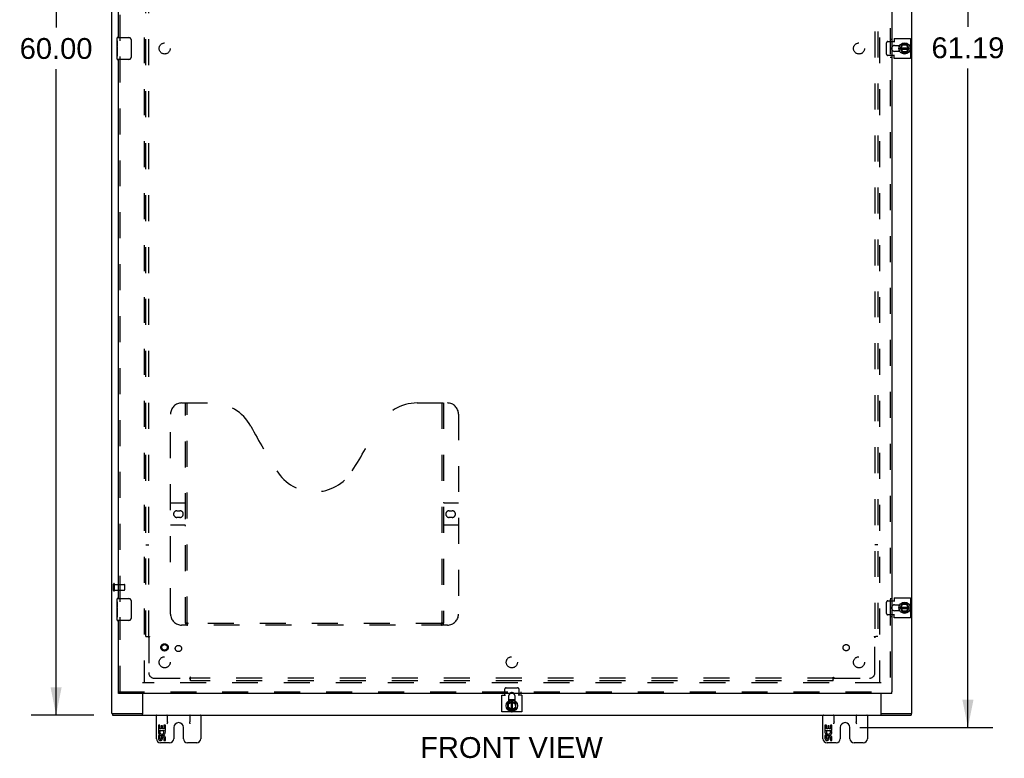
# Model space of a CAD drawing. Header units: inches. Extents: x 0 to 212, y 0 to 138.
# Tile 3 of 8: x 58 to 102, y 37 to 70. Entities that reach past the tile are written whole.
import ezdxf

# ---------------------------------------------------------------- set-up
doc = ezdxf.new("R2010")
doc.units = ezdxf.units.IN
doc.header["$LTSCALE"] = 11.6875
doc.header["$MEASUREMENT"] = 0
doc.linetypes.add('HIDDEN', pattern=[0.2, 0.1, -0.1])
doc.layers.get('0').update_dxf_attribs({"linetype": 'CONTINUOUS'})
for name, color, linetype in [('DEFAULT_2', 8, 'HIDDEN'), ('DIMENSIONS', 7, 'CONTINUOUS'), ('DOOR_ASSEMBLY', 7, 'CONTINUOUS'), ('SUBPANEL', 7, 'CONTINUOUS')]:
    doc.layers.add(name, color=color, linetype=linetype)
doc.styles.get("Standard").update_dxf_attribs({"font": 'arial.ttf'})
doc.dimstyles.new('DIMSTYLE_1', dxfattribs={"dimtxt": 0.9375, "dimasz": 1.25, "dimexe": 0.09, "dimexo": 0.07, "dimgap": 0.0375, "dimtad": 0, "dimtih": 1, "dimtoh": 1, "dimzin": 4, "dimdsep": 46, "dimtxsty": 'Standard', "dimblk": '_FILLED', "dimblk1": '_FILLED', "dimblk2": '_FILLED', "dimcen": 0.09, "dimadec": 3, "dimazin": 1, "dimtfac": 1, "dimtdec": 3, "dimtofl": 0, "dimtmove": 0, "dimatfit": 3, "dimldrblk": '_FILLED', "dimfxl": 0, "dimtolj": 1, "dimtzin": 4, "dimarcsym": 0})

# ---------------------------------------------------------------- blocks, each defined once
blk = doc.blocks.new('_FILLED')
at = {"color": 0, "linetype": 'ByBlock'}
blk.add_solid([(0, 0), (-1, 0.2), (-1, -0.2)], dxfattribs=at)
blk = doc.blocks.new('*D8')
at = {"layer": 'DIMENSIONS', "color": 2, "linetype": 'Continuous'}
for p, q in [((95.724, 99.297), (101.719, 99.297)), ((100.594, 99.297), (100.594, 69.641)), ((100.594, 38.11), (100.594, 67.766)), ((95.724, 38.11), (101.719, 38.11))]:
    blk.add_line(p, q, dxfattribs=at)
at = {"layer": 'DIMENSIONS', "color": 2, "linetype": 'Continuous', "xscale": 1.25, "yscale": 1.25, "zscale": 1.25}
for p, rotation in [((100.594, 99.297), 90), ((100.594, 38.11), 270)]:
    blk.add_blockref('_FILLED', p, dxfattribs=dict(at, rotation=rotation))
at = {"layer": 'DIMENSIONS', "color": 2, "linetype": 'Continuous', "insert": (100.594, 69.173), "char_height": 0.9375, "width": 3.27602, "attachment_point": 2, "line_spacing_factor": 0.9}
blk.add_mtext('61.19', dxfattribs=at)
blk = doc.blocks.new('*D9')
at = {"layer": 'DIMENSIONS', "color": 2, "linetype": 'Continuous'}
for p, q in [((61.256, 98.672), (58.431, 98.672)), ((59.556, 98.672), (59.556, 69.61)), ((59.556, 38.672), (59.556, 67.735)), ((61.256, 38.672), (58.431, 38.672))]:
    blk.add_line(p, q, dxfattribs=at)
at = {"layer": 'DIMENSIONS', "color": 2, "linetype": 'Continuous', "xscale": 1.25, "yscale": 1.25, "zscale": 1.25}
for p, rotation in [((59.556, 98.672), 90), ((59.556, 38.672), 270)]:
    blk.add_blockref('_FILLED', p, dxfattribs=dict(at, rotation=rotation))
at = {"layer": 'DIMENSIONS', "color": 2, "linetype": 'Continuous', "insert": (59.556, 69.141), "char_height": 0.9375, "width": 3.27602, "attachment_point": 2, "line_spacing_factor": 0.9}
blk.add_mtext('60.00', dxfattribs=at)

msp = doc.modelspace()

# ---------------------------------------------------------------- linework, layer by layer
at = {"color": 3, "linetype": 'Continuous'}
for p, q in [((62.0682, 38.7475), (62.0682, 98.5975)), ((98.0682, 38.7475), (98.0682, 98.5975)), ((97.1627, 68.9862), (97.2743, 68.9862)), ((97.2743, 69.119), (98.0117, 69.119)), ((97.2743, 69.119), (97.2743, 68.955)), ((97.2875, 68.8055), (97.5305, 68.8055)), ((98.0117, 69.119), (98.0117, 68.226)), ((97.2743, 68.3588), (97.1627, 68.3588)), ((97.2743, 68.226), (97.2743, 68.39)), ((97.5305, 68.5395), (97.2875, 68.5395)), ((98.0117, 68.226), (97.2743, 68.226)), ((97.2743, 43.944), (98.0117, 43.944)), ((97.2743, 43.944), (97.2743, 43.78)), ((98.0117, 43.944), (98.0117, 43.051)), ((97.1627, 43.8112), (97.2743, 43.8112)), ((97.2875, 43.6305), (97.5305, 43.6305)), ((97.2743, 43.1838), (97.1627, 43.1838)), ((97.2743, 43.051), (97.2743, 43.215)), ((98.0117, 43.051), (97.2743, 43.051)), ((97.5305, 43.3645), (97.2875, 43.3645)), ((63.4432, 39.6411), (63.4432, 38.7033)), ((79.6217, 39.56), (79.7857, 39.56)), ((79.6217, 38.8226), (79.6217, 39.56)), ((79.7545, 39.56), (79.7545, 39.6411)), ((79.9352, 39.3038), (79.9352, 39.5468)), ((80.2012, 39.5468), (80.2012, 39.3038)), ((80.5147, 39.56), (80.3507, 39.56)), ((80.3819, 39.6411), (80.3819, 39.56)), ((80.5147, 39.56), (80.5147, 38.8226)), ((96.6932, 38.7033), (96.6932, 39.6411)), ((62.0682, 38.7475), (62.0683, 38.7475)), ((62.1012, 38.6725), (98.0352, 38.6725)), ((62.1805, 38.7475), (63.3841, 38.7475)), ((80.5147, 38.8226), (79.6217, 38.8226)), ((96.7523, 38.7475), (97.9559, 38.7475)), ((98.0681, 38.7475), (98.0682, 38.7475))]:
    msp.add_line(p, q, dxfattribs=at)
at = {"color": 7, "linetype": 'Continuous'}
for p, q in [((97.4805, 68.8055), (97.4805, 68.6889)), ((97.5458, 68.6769), (97.6333, 68.8471)), ((97.561, 68.7065), (97.9367, 68.7065)), ((97.5963, 68.7065), (97.6565, 68.8235)), ((97.8502, 68.8525), (97.6422, 68.8525)), ((97.6503, 68.8332), (97.6565, 68.8235)), ((97.6565, 68.8235), (97.8282, 68.8314)), ((97.8339, 68.8416), (97.8282, 68.8314)), ((97.8282, 68.8314), (97.8971, 68.7065)), ((97.9529, 68.6772), (97.859, 68.8473)), ((97.4805, 68.6565), (97.4805, 68.5395)), ((97.4966, 68.6285), (97.4839, 68.6262)), ((97.5457, 68.668), (97.6334, 68.4881)), ((97.5601, 68.6385), (97.9377, 68.6385)), ((97.6625, 68.5173), (97.6034, 68.6385)), ((97.6424, 68.4825), (97.8501, 68.4825)), ((97.6562, 68.5073), (97.6625, 68.5173)), ((97.8261, 68.5173), (97.6625, 68.5173)), ((97.8962, 68.6385), (97.8261, 68.5173)), ((97.8319, 68.5073), (97.8261, 68.5173)), ((97.8589, 68.4878), (97.953, 68.6677)), ((97.4805, 43.6305), (97.4805, 43.5139)), ((97.4805, 43.4815), (97.4805, 43.3645)), ((97.4966, 43.4535), (97.4839, 43.4512)), ((97.5457, 43.493), (97.6334, 43.3131)), ((97.5458, 43.5019), (97.6333, 43.6721)), ((97.5601, 43.4635), (97.9377, 43.4635)), ((97.561, 43.5315), (97.9367, 43.5315)), ((97.5963, 43.5315), (97.6565, 43.6485)), ((97.6625, 43.3423), (97.6034, 43.4635)), ((97.8502, 43.6775), (97.6422, 43.6775)), ((97.6503, 43.6582), (97.6565, 43.6485)), ((97.6565, 43.6485), (97.8282, 43.6564)), ((97.8962, 43.4635), (97.8261, 43.3423)), ((97.8339, 43.6666), (97.8282, 43.6564)), ((97.8282, 43.6564), (97.8971, 43.5315)), ((97.8589, 43.3128), (97.953, 43.4927)), ((97.9529, 43.5022), (97.859, 43.6723)), ((97.6424, 43.3075), (97.8501, 43.3075)), ((97.6562, 43.3323), (97.6625, 43.3423)), ((97.8261, 43.3423), (97.6625, 43.3423)), ((97.8319, 43.3323), (97.8261, 43.3423)), ((79.8782, 39.1919), (79.8782, 38.9842)), ((80.0637, 39.2886), (79.8838, 39.2009)), ((79.903, 39.1781), (79.913, 39.1718)), ((79.903, 39.0024), (79.913, 39.0082)), ((79.913, 39.1718), (80.0342, 39.2309)), ((79.913, 39.0082), (79.913, 39.1718)), ((80.0342, 38.9381), (79.913, 39.0082)), ((80.0522, 39.3538), (79.9352, 39.3538)), ((80.0242, 39.3376), (80.022, 39.3504)), ((80.0342, 39.2742), (80.0342, 38.8966)), ((80.0726, 39.2885), (80.2428, 39.2009)), ((80.2012, 39.3538), (80.0846, 39.3538)), ((80.1022, 38.8976), (80.1022, 39.2733)), ((80.1022, 39.238), (80.2192, 39.1778)), ((80.2271, 39.0061), (80.1022, 38.9372)), ((80.2289, 39.184), (80.2192, 39.1778)), ((80.2192, 39.1778), (80.2271, 39.0061)), ((80.2373, 39.0004), (80.2271, 39.0061)), ((80.2482, 38.9841), (80.2482, 39.1921)), ((62.0683, 38.7475), (62.1805, 38.7475)), ((62.1012, 38.7475), (62.1012, 38.6725)), ((63.3841, 38.7475), (63.4432, 38.7475)), ((63.4432, 38.6725), (63.4432, 38.7033)), ((64.0682, 37.6075), (64.0682, 38.6725)), ((64.5682, 38.3598), (64.5682, 38.6725)), ((65.5682, 38.6725), (65.5682, 38.3598)), ((66.0682, 38.6725), (66.0682, 37.6075)), ((79.8836, 38.9753), (80.0634, 38.8813)), ((80.0729, 38.8814), (80.243, 38.9753)), ((94.0682, 37.6075), (94.0682, 38.6725)), ((94.5682, 38.3598), (94.5682, 38.6725)), ((95.5682, 38.6725), (95.5682, 38.3598)), ((96.0682, 38.6725), (96.0682, 37.6075)), ((96.6932, 38.7475), (96.7523, 38.7475)), ((96.6932, 38.6725), (96.6932, 38.7033)), ((97.9609, 38.7475), (98.0681, 38.7475)), ((98.0352, 38.7475), (98.0352, 38.6725)), ((64.2222, 38.2126), (64.1593, 38.2126)), ((64.1593, 38.2126), (64.1593, 37.9822)), ((64.2222, 38.0451), (64.2222, 38.2126)), ((64.3457, 38.1812), (64.2851, 38.1812)), ((64.2851, 38.1812), (64.2851, 38.0451)), ((64.3457, 38.0451), (64.3457, 38.1812)), ((64.4737, 38.2126), (64.4108, 38.2126)), ((64.4108, 38.2126), (64.4108, 38.0451)), ((64.4737, 37.9822), (64.4737, 38.2126)), ((64.8492, 38.1105), (64.8492, 37.6075)), ((65.2872, 37.6075), (65.2872, 38.1105)), ((94.2222, 38.2126), (94.1593, 38.2126)), ((94.1593, 38.2126), (94.1593, 37.9822)), ((94.2222, 38.0451), (94.2222, 38.2126)), ((94.3457, 38.1812), (94.2851, 38.1812)), ((94.2851, 38.1812), (94.2851, 38.0451)), ((94.3457, 38.0451), (94.3457, 38.1812)), ((94.4737, 38.2126), (94.4108, 38.2126)), ((94.4108, 38.2126), (94.4108, 38.0451)), ((94.4737, 37.9822), (94.4737, 38.2126)), ((94.8492, 38.1105), (94.8492, 37.6075)), ((95.2872, 37.6075), (95.2872, 38.1105)), ((64.1593, 37.9822), (64.421, 37.9822)), ((64.2222, 37.7516), (64.1593, 37.7516)), ((64.1593, 37.7516), (64.1593, 37.6153)), ((64.2299, 37.9463), (64.1722, 37.9712)), ((64.2851, 38.0451), (64.2222, 38.0451)), ((64.2222, 37.6153), (64.2222, 37.7516)), ((64.4108, 38.0451), (64.3457, 38.0451)), ((64.421, 37.9822), (64.3937, 37.963)), ((64.4555, 37.9822), (64.4737, 37.9822)), ((94.1593, 37.9822), (94.421, 37.9822)), ((94.2222, 37.7516), (94.1593, 37.7516)), ((94.1593, 37.7516), (94.1593, 37.6153)), ((94.2299, 37.9463), (94.1722, 37.9712)), ((94.2851, 38.0451), (94.2222, 38.0451)), ((94.2222, 37.6153), (94.2222, 37.7516)), ((94.4108, 38.0451), (94.3457, 38.0451)), ((94.421, 37.9822), (94.3937, 37.963)), ((94.4555, 37.9822), (94.4737, 37.9822)), ((64.6642, 37.4225), (64.2532, 37.4225)), ((64.285, 37.6573), (64.2851, 37.6153)), ((64.3457, 37.5948), (64.3456, 37.6638)), ((64.4108, 37.6573), (64.4108, 37.521)), ((64.4108, 37.521), (64.4737, 37.521)), ((64.4737, 37.521), (64.4737, 37.6573)), ((65.8832, 37.4225), (65.4722, 37.4225)), ((94.6642, 37.4225), (94.2532, 37.4225)), ((94.285, 37.6573), (94.2851, 37.6153)), ((94.3457, 37.5948), (94.3456, 37.6638)), ((94.4108, 37.6573), (94.4108, 37.521)), ((94.4108, 37.521), (94.4737, 37.521)), ((94.4737, 37.521), (94.4737, 37.6573)), ((95.8832, 37.4225), (95.4722, 37.4225))]:
    msp.add_line(p, q, dxfattribs=at)
for points in [[(97.4929, 68.6278), (97.4944, 68.618), (97.4986, 68.5998), (97.504, 68.582)], [(97.504, 68.582), (97.5107, 68.5646), (97.5187, 68.5477), (97.5233, 68.5395)], [(97.4929, 43.4528), (97.4944, 43.443), (97.4986, 43.4248), (97.504, 43.407)], [(97.504, 43.407), (97.5107, 43.3896), (97.5187, 43.3727), (97.5233, 43.3645)], [(79.9777, 39.3303), (79.9603, 39.3236), (79.9434, 39.3156), (79.9352, 39.3109)], [(80.0235, 39.3414), (80.0137, 39.3399), (79.9955, 39.3357), (79.9777, 39.3303)], [(64.5682, 38.3598), (64.5679, 38.3521), (64.567, 38.3442), (64.5655, 38.3361), (64.5635, 38.3277), (64.5611, 38.319), (64.5582, 38.3102), (64.5549, 38.3011), (64.5512, 38.2918), (64.5474, 38.2823), (64.5432, 38.2725)], [(65.5932, 38.2725), (65.589, 38.2823), (65.5851, 38.2918), (65.5815, 38.3011), (65.5782, 38.3102), (65.5753, 38.319), (65.5728, 38.3277), (65.5708, 38.3361), (65.5694, 38.3443), (65.5685, 38.3522), (65.5682, 38.3598)], [(94.5682, 38.3598), (94.5679, 38.3521), (94.567, 38.3442), (94.5655, 38.3361), (94.5635, 38.3277), (94.5611, 38.319), (94.5582, 38.3102), (94.5549, 38.3011), (94.5512, 38.2918), (94.5474, 38.2823), (94.5432, 38.2725)], [(95.5932, 38.2725), (95.589, 38.2823), (95.5851, 38.2918), (95.5815, 38.3011), (95.5782, 38.3102), (95.5753, 38.319), (95.5728, 38.3277), (95.5708, 38.3361), (95.5694, 38.3443), (95.5685, 38.3522), (95.5682, 38.3598)]]:
    msp.add_lwpolyline(points, dxfattribs=at)
for centre in [(97.7461, 68.6725), (97.7461, 43.4975), (80.0682, 39.0882)]:
    msp.add_circle(centre, 0.2535, dxfattribs=at)
at = {"color": 3, "linetype": 'Continuous'}
for centre, start, end in [((97.2875, 68.6725), 90, 159.88946), ((97.2875, 68.6725), 200.11054, 270), ((97.2875, 43.4975), 90, 159.88946), ((97.2875, 43.4975), 200.11054, 270), ((80.0682, 39.5468), 134.78814, 180), ((80.0682, 39.5468), 0, 45.21186)]:
    msp.add_arc(centre, 0.133, start, end, dxfattribs=at)
at = {"color": 7, "linetype": 'Continuous'}
for centre, radius, start, end in [((97.7461, 68.6725), 0.2662, 150.01367, 190), ((97.7461, 68.6725), 0.2812, 151.76222, 160.79637), ((97.6422, 68.8425), 0.01, 90, 152.76466), ((97.8502, 68.8425), 0.01, 28.89679, 90), ((97.7461, 68.6725), 0.2662, 356.15136, 3.54818), ((97.7461, 68.6725), 0.2812, 199.20363, 208.23778), ((97.5547, 68.6724), 0.01, 152.76466, 205.9948), ((97.6424, 68.4925), 0.01, 205.9948, 270), ((97.8501, 68.4925), 0.01, 270, 332.39466), ((97.9441, 68.6724), 0.01, 332.39466, 28.89679), ((97.7461, 43.4975), 0.2662, 150.01367, 190), ((97.7461, 43.4975), 0.2812, 151.76222, 160.79637), ((97.5547, 43.4974), 0.01, 152.76466, 205.9948), ((97.6422, 43.6675), 0.01, 90, 152.76466), ((97.8502, 43.6675), 0.01, 28.89679, 90), ((97.9441, 43.4974), 0.01, 332.39466, 28.89679), ((97.7461, 43.4975), 0.2662, 356.15136, 3.54818), ((97.7461, 43.4975), 0.2812, 199.20363, 208.23778), ((97.6424, 43.3175), 0.01, 205.9948, 270), ((97.8501, 43.3175), 0.01, 270, 332.39466), ((79.8882, 39.1919), 0.01, 115.9948, 180), ((80.0682, 39.0882), 0.2812, 109.20363, 118.23778), ((80.0682, 39.0882), 0.2662, 60.01367, 100), ((80.0681, 39.2796), 0.01, 62.76466, 115.9948), ((80.0682, 39.0882), 0.2812, 61.76222, 70.79637), ((80.2382, 39.1921), 0.01, 0, 62.76466), ((64.0932, 38.6475), 0.025, 90, 180), ((64.5432, 38.6475), 0.025, 0, 90), ((65.5932, 38.6475), 0.025, 90, 180), ((66.0432, 38.6475), 0.025, 0, 90), ((79.8882, 38.9842), 0.01, 180, 242.39466), ((80.0682, 39.0882), 0.2662, 266.15136, 273.54818), ((80.0681, 38.8902), 0.01, 242.39466, 298.89679), ((80.2382, 38.9841), 0.01, 298.89679, 360), ((94.0932, 38.6475), 0.025, 90, 180), ((94.5432, 38.6475), 0.025, 0, 90), ((95.5932, 38.6475), 0.025, 90, 180), ((96.0432, 38.6475), 0.025, 0, 90), ((65.0682, 38.1105), 0.219, 0, 180), ((95.0682, 38.1105), 0.219, 0, 180), ((64.3165, 37.9088), 0.1572, 156.59665, 341.87913), ((64.3165, 37.9088), 0.0943, 156.59665, 35.11217), ((64.3794, 37.6573), 0.0943, 0, 180), ((64.38, 37.6524), 0.0362, 83.42855, 161.76278), ((64.3794, 37.6573), 0.0314, 0, 81.22946), ((64.3165, 37.9088), 0.1572, 25.73705, 27.8532), ((64.3198, 37.909), 0.1541, 341.41988, 26.19629), ((94.3165, 37.9088), 0.1572, 156.59665, 341.87913), ((94.3165, 37.9088), 0.0943, 156.59665, 35.11217), ((94.3794, 37.6573), 0.0943, 0, 180), ((94.38, 37.6524), 0.0362, 83.42855, 161.76278), ((94.3794, 37.6573), 0.0314, 0, 81.22946), ((94.3165, 37.9088), 0.1572, 25.73705, 27.8532), ((94.3198, 37.909), 0.1541, 341.41988, 26.19629), ((64.2532, 37.6075), 0.185, 180, 270), ((64.2536, 37.6153), 0.0943, 179.99114, 347.43379), ((64.2536, 37.6153), 0.0314, 180, 0.04847), ((64.6642, 37.6075), 0.185, 270, 360), ((65.4722, 37.6075), 0.185, 180, 270), ((65.8832, 37.6075), 0.185, 270, 360), ((94.2532, 37.6075), 0.185, 180, 270), ((94.2536, 37.6153), 0.0943, 179.99114, 347.43379), ((94.2536, 37.6153), 0.0314, 180, 0.04847), ((94.6642, 37.6075), 0.185, 270, 360), ((95.4722, 37.6075), 0.185, 180, 270), ((95.8832, 37.6075), 0.185, 270, 360)]:
    msp.add_arc(centre, radius, start, end, dxfattribs=at)
at = {"layer": 'DEFAULT_2', "color": 8, "linetype": 'HIDDEN'}
for p, q in [((63.5182, 97.2225), (63.5182, 40.1225)), ((96.6182, 97.2225), (96.6182, 40.1225)), ((96.9338, 68.4188), (96.9338, 68.9262)), ((96.9858, 68.9862), (97.1627, 68.9862)), ((97.1627, 68.3588), (96.9858, 68.3588)), ((62.1432, 44.2804), (62.1432, 44.5644)), ((62.1862, 44.2804), (62.1862, 44.5644)), ((62.1862, 44.5464), (62.6332, 44.5464)), ((62.6432, 44.3084), (62.6432, 44.5364)), ((62.1862, 44.2984), (62.6332, 44.2984)), ((96.9338, 43.2438), (96.9338, 43.7512)), ((96.9858, 43.8112), (97.1627, 43.8112)), ((97.1627, 43.1838), (96.9858, 43.1838)), ((96.6932, 40.1225), (63.4432, 40.1225)), ((79.8145, 39.9005), (80.3219, 39.9005)), ((79.7545, 39.6411), (79.7545, 39.8485)), ((80.3819, 39.8485), (80.3819, 39.6411))]:
    msp.add_line(p, q, dxfattribs=at)
for points in [[(96.9858, 68.9862), (96.9799, 68.9858), (96.9742, 68.9847), (96.9686, 68.9828), (96.9632, 68.9802), (96.9581, 68.977), (96.9534, 68.9731), (96.949, 68.9686), (96.9451, 68.9636), (96.9418, 68.9581), (96.9389, 68.9522), (96.9367, 68.946), (96.9351, 68.9395), (96.9341, 68.9329), (96.9338, 68.9262)], [(96.9338, 68.4188), (96.9341, 68.412), (96.9351, 68.4054), (96.9367, 68.399), (96.9389, 68.3927), (96.9418, 68.3869), (96.9451, 68.3814), (96.949, 68.3764), (96.9534, 68.3719), (96.9581, 68.368), (96.9632, 68.3647), (96.9686, 68.3621), (96.9742, 68.3603), (96.9799, 68.3592), (96.9858, 68.3588)], [(96.9858, 43.8112), (96.9799, 43.8108), (96.9742, 43.8097), (96.9686, 43.8078), (96.9632, 43.8052), (96.9581, 43.802), (96.9534, 43.7981), (96.949, 43.7936), (96.9451, 43.7886), (96.9418, 43.7831), (96.9389, 43.7772), (96.9367, 43.771), (96.9351, 43.7645), (96.9341, 43.7579), (96.9338, 43.7512)], [(96.9338, 43.2438), (96.9341, 43.237), (96.9351, 43.2304), (96.9367, 43.224), (96.9389, 43.2177), (96.9418, 43.2119), (96.9451, 43.2064), (96.949, 43.2014), (96.9534, 43.1969), (96.9581, 43.193), (96.9632, 43.1897), (96.9686, 43.1871), (96.9742, 43.1853), (96.9799, 43.1842), (96.9858, 43.1838)], [(79.8145, 39.9005), (79.8077, 39.9002), (79.8011, 39.8992), (79.7947, 39.8976), (79.7885, 39.8954), (79.7826, 39.8925), (79.7771, 39.8892), (79.7721, 39.8853), (79.7676, 39.8809), (79.7637, 39.8762), (79.7604, 39.8711), (79.7579, 39.8657), (79.756, 39.8601), (79.7549, 39.8544), (79.7545, 39.8485)], [(80.3819, 39.8485), (80.3815, 39.8544), (80.3804, 39.8601), (80.3785, 39.8657), (80.3759, 39.8711), (80.3727, 39.8762), (80.3688, 39.8809), (80.3643, 39.8853), (80.3593, 39.8892), (80.3538, 39.8925), (80.3479, 39.8954), (80.3417, 39.8976), (80.3352, 39.8992), (80.3286, 39.9002), (80.3219, 39.9005)]]:
    msp.add_lwpolyline(points, dxfattribs=at)
for centre, radius, start, end in [((97.2875, 68.6725), 0.133, 159.88946, 200.11054), ((62.1647, 44.5644), 0.0215, 360, 180), ((62.6332, 44.5364), 0.01, 360, 90), ((62.1647, 44.2804), 0.0215, 180, 0), ((62.6332, 44.3084), 0.01, 270, 0), ((97.2875, 43.4975), 0.133, 159.88946, 200.11054), ((80.0682, 39.5468), 0.133, 45.21186, 134.78814)]:
    msp.add_arc(centre, radius, start, end, dxfattribs=at)
at = {"layer": 'DOOR_ASSEMBLY', "color": 8, "linetype": 'HIDDEN'}
for p, q in [((97.0877, 97.6289), (97.0877, 39.7161)), ((62.4377, 69.0175), (62.4377, 93.5776)), ((97.1627, 69.0787), (97.0877, 69.0787)), ((62.4377, 43.7674), (62.4377, 68.3275)), ((97.1627, 68.2662), (97.0877, 68.2662)), ((65.2077, 52.7161), (66.5627, 52.7161)), ((65.3827, 42.8061), (65.3827, 52.7161)), ((65.4627, 42.8361), (65.4627, 52.7161)), ((75.8127, 52.7161), (77.1677, 52.7161)), ((76.9127, 52.7161), (76.9127, 42.8361)), ((76.9927, 52.7161), (76.9927, 42.8061)), ((64.7077, 43.2161), (64.7077, 52.2161)), ((77.6677, 52.2161), (77.6677, 43.2161)), ((64.7077, 48.2161), (65.3427, 48.2161)), ((64.9942, 47.8661), (65.1312, 47.8661)), ((77.0327, 48.2161), (77.6677, 48.2161)), ((77.2442, 47.8661), (77.3812, 47.8661)), ((65.1312, 47.5661), (64.9942, 47.5661)), ((77.3812, 47.5661), (77.2442, 47.5661)), ((65.3427, 47.2161), (64.7077, 47.2161)), ((77.6677, 47.2161), (77.0327, 47.2161)), ((97.1627, 43.9037), (97.0877, 43.9037)), ((62.4377, 39.7161), (62.4377, 43.0774)), ((97.1627, 43.0912), (97.0877, 43.0912)), ((77.1677, 42.7161), (65.2077, 42.7161)), ((76.9089, 42.7961), (65.4665, 42.7961)), ((62.3627, 39.7161), (97.1627, 39.7161)), ((79.6614, 39.7161), (79.6614, 39.6411)), ((80.4739, 39.7161), (80.4739, 39.6411))]:
    msp.add_line(p, q, dxfattribs=at)
at = {"layer": 'DOOR_ASSEMBLY', "color": 3, "linetype": 'Continuous'}
for p, q in [((97.1627, 97.6289), (97.1627, 39.7161)), ((62.3627, 69.1725), (62.3627, 93.4226)), ((62.3627, 43.9224), (62.3627, 68.1725)), ((62.3627, 39.7161), (62.3627, 42.9224)), ((97.1627, 39.6411), (62.3627, 39.6411))]:
    msp.add_line(p, q, dxfattribs=at)
at = {"layer": 'DOOR_ASSEMBLY', "color": 7, "linetype": 'Continuous'}
for p, q in [((62.3027, 69.0135), (62.3027, 69.1575)), ((62.3177, 69.1725), (62.8277, 69.1725)), ((62.3027, 68.7576), (62.3027, 69.0103)), ((62.3116, 68.9554), (62.3027, 68.9554)), ((62.3027, 68.7877), (62.3127, 68.7877)), ((62.3027, 68.1875), (62.3027, 68.7551)), ((62.3055, 68.7248), (62.3027, 68.7248)), ((62.3127, 68.7877), (62.3127, 68.9445)), ((62.9276, 69.0725), (62.9276, 68.2725)), ((62.3027, 68.593), (62.3119, 68.593)), ((62.3027, 68.557), (62.3127, 68.557)), ((62.3027, 68.4942), (62.3127, 68.4942)), ((62.3027, 68.3267), (62.3127, 68.3267)), ((62.3127, 68.604), (62.3127, 68.657)), ((62.3127, 68.3267), (62.3127, 68.557)), ((62.8277, 68.1725), (62.3177, 68.1725)), ((62.3027, 43.7634), (62.3027, 43.9074)), ((62.3177, 43.9224), (62.8277, 43.9224)), ((62.3027, 43.5074), (62.3027, 43.7602)), ((62.3116, 43.7053), (62.3027, 43.7053)), ((62.3027, 43.5375), (62.3127, 43.5375)), ((62.3027, 42.9374), (62.3027, 43.505)), ((62.3055, 43.4747), (62.3027, 43.4747)), ((62.3127, 43.5375), (62.3127, 43.6943)), ((62.9276, 43.8224), (62.9276, 43.0224)), ((62.3027, 43.3429), (62.3119, 43.3429)), ((62.3027, 43.3069), (62.3127, 43.3069)), ((62.3027, 43.244), (62.3127, 43.244)), ((62.3027, 43.0765), (62.3127, 43.0765)), ((62.3127, 43.3539), (62.3127, 43.4068)), ((62.3127, 43.0765), (62.3127, 43.3069)), ((62.8277, 42.9224), (62.3177, 42.9224)), ((62.3627, 39.6411), (62.3627, 39.7161)), ((97.1627, 39.6411), (97.1627, 39.7161))]:
    msp.add_line(p, q, dxfattribs=at)
for points in [[(62.3027, 69.0135), (62.3029, 69.0101), (62.3034, 69.0059), (62.3043, 69.0007), (62.3054, 68.9946), (62.3067, 68.9876), (62.3081, 68.98), (62.3095, 68.9717), (62.3108, 68.9629), (62.3118, 68.9538), (62.3127, 68.9445)], [(62.3027, 68.7576), (62.3029, 68.7504), (62.3035, 68.7427), (62.3043, 68.7344), (62.3054, 68.7257), (62.3077, 68.7078)], [(62.3077, 68.7078), (62.3088, 68.6988), (62.3099, 68.6898), (62.3108, 68.6811), (62.3116, 68.6726), (62.3122, 68.6646), (62.3127, 68.657)], [(62.9209, 69.1086), (62.9229, 69.103), (62.9246, 69.0971), (62.9259, 69.0911), (62.9268, 69.085), (62.9274, 69.0788), (62.9276, 69.0725)], [(62.3127, 68.604), (62.3123, 68.5978), (62.3118, 68.5917), (62.3113, 68.5856), (62.3108, 68.5796), (62.3101, 68.5738), (62.3095, 68.568)], [(62.9276, 68.2725), (62.9274, 68.2662), (62.9268, 68.26), (62.9259, 68.2538), (62.9246, 68.2478), (62.9229, 68.242), (62.9209, 68.2363)], [(62.3027, 43.7634), (62.3029, 43.76), (62.3034, 43.7557), (62.3043, 43.7506), (62.3054, 43.7445), (62.3067, 43.7375), (62.3081, 43.7298), (62.3095, 43.7215), (62.3108, 43.7128), (62.3118, 43.7037), (62.3127, 43.6943)], [(62.3027, 43.5074), (62.3029, 43.5003), (62.3035, 43.4926), (62.3043, 43.4843), (62.3054, 43.4756), (62.3077, 43.4577)], [(62.3077, 43.4577), (62.3088, 43.4487), (62.3099, 43.4397), (62.3108, 43.431), (62.3116, 43.4225), (62.3122, 43.4145), (62.3127, 43.4068)], [(62.9209, 43.8585), (62.9229, 43.8528), (62.9246, 43.847), (62.9259, 43.841), (62.9268, 43.8349), (62.9274, 43.8287), (62.9276, 43.8224)], [(62.3127, 43.3539), (62.3123, 43.3477), (62.3118, 43.3416), (62.3113, 43.3355), (62.3108, 43.3295), (62.3101, 43.3237), (62.3095, 43.3179)], [(62.9276, 43.0224), (62.9274, 43.0161), (62.9268, 43.0098), (62.9259, 43.0037), (62.9246, 42.9977), (62.9229, 42.9919), (62.9209, 42.9862)]]:
    msp.add_lwpolyline(points, dxfattribs=at)
at = {"layer": 'DOOR_ASSEMBLY', "color": 8, "linetype": 'HIDDEN'}
for points in [[(65.3727, 42.8361), (65.3888, 42.8252), (65.4047, 42.8158), (65.4205, 42.8077), (65.4361, 42.8014), (65.4515, 42.7976), (65.4665, 42.7961)], [(76.9089, 42.7961), (76.9239, 42.7976), (76.9392, 42.8014), (76.9548, 42.8077), (76.9706, 42.8158), (76.9866, 42.8252), (77.0027, 42.8361)]]:
    msp.add_lwpolyline(points, dxfattribs=at)
for radius in [0.1635, 0.124]:
    msp.add_circle((64.4377, 41.7161), radius, dxfattribs=at)
at = {"layer": 'DOOR_ASSEMBLY', "color": 7, "linetype": 'Continuous'}
for centre, radius, start, end in [((62.3177, 69.1575), 0.015, 90, 180), ((62.8277, 69.0725), 0.1, 21.19986, 90), ((62.3177, 68.1875), 0.015, 180, 270), ((62.8277, 68.2725), 0.1, 270, 338.79459), ((62.3177, 43.9074), 0.015, 90, 180), ((62.8277, 43.8224), 0.1, 21.19986, 90), ((62.8277, 43.0224), 0.1, 270, 338.79459), ((62.3177, 42.9374), 0.015, 180, 270)]:
    msp.add_arc(centre, radius, start, end, dxfattribs=at)
at = {"layer": 'DOOR_ASSEMBLY', "color": 8, "linetype": 'HIDDEN'}
for centre, radius, start, end in [((65.2077, 52.2161), 0.5, 90, 180), ((66.5627, 50.7161), 2, 28.48127, 90), ((75.8127, 50.7161), 2, 90, 151.51873), ((77.1677, 52.2161), 0.5, 0, 90), ((102.8707, 70.4144), 39.3073, 208.48127, 211.87046), ((39.5047, 70.4144), 39.3073, 328.12954, 331.51873), ((71.1877, 50.7161), 2, 211.87046, 328.12954), ((64.9942, 47.7161), 0.15, 90, 270), ((65.1312, 47.7161), 0.15, 270, 90), ((65.3427, 48.2561), 0.04, 270, 360), ((77.0327, 48.2561), 0.04, 180, 270), ((77.2442, 47.7161), 0.15, 90, 270), ((77.3812, 47.7161), 0.15, 270, 90), ((65.3427, 47.1761), 0.04, 0, 90), ((77.0327, 47.1761), 0.04, 90, 180), ((65.2077, 43.2161), 0.5, 180, 270), ((77.1677, 43.2161), 0.5, 270, 360), ((65.4727, 42.8061), 0.09, 180, 270), ((65.5027, 42.8361), 0.04, 180, 270), ((76.8727, 42.8361), 0.04, 270, 360), ((76.9027, 42.8061), 0.09, 270, 360)]:
    msp.add_arc(centre, radius, start, end, dxfattribs=at)
at = {"layer": 'DOOR_ASSEMBLY', "color": 7, "linetype": 'Continuous'}
for centre in [(62.5027, 68.5904), (62.5027, 43.3403)]:
    msp.add_ellipse(centre, major_axis=(0.2, 0), ratio=0.4328081, start_param=-3.1415927, end_param=-2.8797758, dxfattribs=at)
at = {"layer": 'SUBPANEL', "color": 8, "linetype": 'HIDDEN'}
for p, q in [((63.5994, 42.2037), (63.5994, 95.1412)), ((63.7244, 42.2037), (63.7244, 95.1412)), ((96.4119, 95.1412), (96.4119, 42.2037)), ((96.5369, 95.1412), (96.5369, 42.2037)), ((63.5994, 46.3287), (63.7244, 46.3287)), ((96.5369, 46.3287), (96.4119, 46.3287)), ((63.5994, 42.2037), (63.6859, 42.2037)), ((63.6859, 42.2037), (63.7653, 42.2037)), ((63.7057, 42.1867), (63.7122, 42.1802)), ((63.7244, 42.1684), (63.7244, 40.5787)), ((96.3711, 42.2037), (96.4505, 42.2037)), ((96.4119, 40.5787), (96.4119, 42.1684)), ((96.5369, 42.2037), (96.4505, 42.2037)), ((63.9744, 40.3287), (65.5641, 40.3287)), ((65.5994, 40.2902), (65.5994, 40.3696)), ((94.5369, 40.3287), (65.5994, 40.3287)), ((94.5369, 40.2902), (94.5369, 40.3696)), ((94.5723, 40.3287), (96.1619, 40.3287)), ((65.5994, 40.2037), (65.5994, 40.2902)), ((94.5369, 40.2037), (65.5994, 40.2037)), ((94.5369, 40.2037), (94.5369, 40.2902)), ((94.5539, 40.31), (94.5605, 40.3165))]:
    msp.add_line(p, q, dxfattribs=at)
for points in [[(63.6859, 42.2037), (63.6881, 42.2022), (63.6902, 42.2006), (63.6922, 42.199), (63.6941, 42.1974), (63.696, 42.1959), (63.6978, 42.1943), (63.6995, 42.1928), (63.7011, 42.1913), (63.7027, 42.1898), (63.7042, 42.1882), (63.7057, 42.1867)], [(63.7122, 42.1802), (63.7141, 42.1783), (63.716, 42.1764), (63.7178, 42.1746), (63.7196, 42.1729), (63.7214, 42.1712), (63.723, 42.1697), (63.7244, 42.1684)], [(63.7438, 42.1813), (63.7391, 42.1785), (63.7367, 42.1771), (63.7344, 42.1756), (63.7321, 42.1741), (63.7299, 42.1727), (63.7279, 42.1712), (63.7261, 42.1698), (63.7244, 42.1684)], [(63.7653, 42.2037), (63.7646, 42.202), (63.7639, 42.2002), (63.763, 42.1986), (63.7621, 42.197), (63.7611, 42.1955), (63.7599, 42.194), (63.7585, 42.1924), (63.757, 42.1909), (63.7554, 42.1894), (63.7537, 42.188), (63.7519, 42.1867), (63.7501, 42.1853), (63.7481, 42.184), (63.7459, 42.1826), (63.7438, 42.1813)], [(96.3711, 42.2037), (96.3717, 42.202), (96.3725, 42.2002), (96.3733, 42.1986), (96.3743, 42.197), (96.3753, 42.1955), (96.3765, 42.194), (96.3779, 42.1924), (96.3794, 42.1909), (96.381, 42.1894), (96.3827, 42.188), (96.3844, 42.1867), (96.3863, 42.1853), (96.3883, 42.184), (96.3904, 42.1826), (96.3926, 42.1813), (96.3972, 42.1785)], [(96.3972, 42.1785), (96.3996, 42.1771), (96.402, 42.1756), (96.4043, 42.1741), (96.4064, 42.1727), (96.4084, 42.1712), (96.4103, 42.1698), (96.4119, 42.1684)], [(96.4306, 42.1867), (96.4242, 42.1802), (96.4223, 42.1783), (96.4204, 42.1764), (96.4186, 42.1746), (96.4167, 42.1729), (96.415, 42.1712), (96.4134, 42.1697), (96.4119, 42.1684)], [(96.4505, 42.2037), (96.4483, 42.2022), (96.4462, 42.2006), (96.4442, 42.199), (96.4422, 42.1974), (96.4404, 42.1959), (96.4386, 42.1943), (96.4369, 42.1928), (96.4353, 42.1913), (96.4337, 42.1898), (96.4322, 42.1882), (96.4306, 42.1867)], [(65.5742, 40.3434), (65.5728, 40.341), (65.5713, 40.3387), (65.5699, 40.3364), (65.5684, 40.3342), (65.5669, 40.3322), (65.5655, 40.3304), (65.5641, 40.3287)], [(65.5824, 40.31), (65.5759, 40.3165), (65.574, 40.3184), (65.5721, 40.3203), (65.5703, 40.3221), (65.5686, 40.3239), (65.5669, 40.3257), (65.5654, 40.3273), (65.5641, 40.3287)], [(65.5994, 40.3696), (65.5977, 40.3689), (65.596, 40.3682), (65.5943, 40.3673), (65.5927, 40.3664), (65.5912, 40.3653), (65.5897, 40.3642), (65.5881, 40.3628), (65.5866, 40.3613), (65.5851, 40.3597), (65.5837, 40.358), (65.5824, 40.3562), (65.581, 40.3544), (65.5797, 40.3523), (65.5783, 40.3502), (65.577, 40.348), (65.5742, 40.3434)], [(94.5369, 40.3696), (94.5387, 40.3689), (94.5404, 40.3682), (94.5421, 40.3673), (94.5436, 40.3664), (94.5452, 40.3653), (94.5467, 40.3642), (94.5483, 40.3628), (94.5498, 40.3613), (94.5512, 40.3597), (94.5526, 40.358), (94.554, 40.3562), (94.5553, 40.3544), (94.5567, 40.3523), (94.558, 40.3502), (94.5594, 40.348)], [(94.5594, 40.348), (94.5621, 40.3434), (94.5636, 40.341), (94.565, 40.3387), (94.5665, 40.3364), (94.568, 40.3342), (94.5695, 40.3322), (94.5709, 40.3304), (94.5723, 40.3287)], [(94.5605, 40.3165), (94.5624, 40.3184), (94.5643, 40.3203), (94.5661, 40.3221), (94.5678, 40.3239), (94.5694, 40.3257), (94.5709, 40.3273), (94.5723, 40.3287)], [(65.5994, 40.2902), (65.5979, 40.2924), (65.5963, 40.2944), (65.5947, 40.2965), (65.5932, 40.2984), (65.5916, 40.3003), (65.59, 40.3021), (65.5885, 40.3038), (65.587, 40.3054), (65.5855, 40.307), (65.5839, 40.3085), (65.5824, 40.31)], [(94.5369, 40.2902), (94.5385, 40.2924), (94.5401, 40.2944), (94.5417, 40.2965), (94.5432, 40.2984), (94.5448, 40.3003), (94.5463, 40.3021), (94.5479, 40.3038), (94.5494, 40.3054), (94.5509, 40.307), (94.5524, 40.3085), (94.5539, 40.31)]]:
    msp.add_lwpolyline(points, dxfattribs=at)
for centre, radius in [((64.4432, 68.6725), 0.25), ((95.6932, 68.6725), 0.25), ((65.0619, 41.6662), 0.1405), ((95.1132, 41.7027), 0.1405), ((64.4432, 41.0475), 0.25), ((80.0682, 41.0475), 0.25), ((95.6932, 41.0475), 0.25)]:
    msp.add_circle(centre, radius, dxfattribs=at)
for centre, start, end in [((63.9744, 40.5787), 180, 270), ((96.1619, 40.5787), 270, 360)]:
    msp.add_arc(centre, 0.25, start, end, dxfattribs=at)

# ---------------------------------------------------------------- texts
at = {"layer": 'DIMENSIONS', "color": 2, "linetype": 'Continuous', "insert": (80.052, 37.6776), "char_height": 0.9375, "width": 8.203996, "attachment_point": 2, "line_spacing_factor": 0.9}
msp.add_mtext('FRONT VIEW', dxfattribs=at)

# ---------------------------------------------------------------- dimensions: what is measured, and where the dimension line sits
at = {"layer": 'DIMENSIONS', "color": 2, "linetype": 'Continuous'}
for base, p1, p2, picture, middle in [((100.5941, 38.1105), (95.6542, 99.2975), (95.6542, 38.1105), '*D8', (100.5869, 68.6987)), ((59.556, 38.6725), (61.3262, 98.6725), (61.3262, 38.6725), '*D9', (59.5487, 68.6673))]:
    dim = msp.add_linear_dim(base=base, p1=p1, p2=p2, angle=270, dimstyle='DIMSTYLE_1', dxfattribs=at)
    dim.commit()
    dim.dimension.update_dxf_attribs({"geometry": picture, "text_midpoint": middle, "dimtype": 160})

doc.saveas('drawing.dxf')
